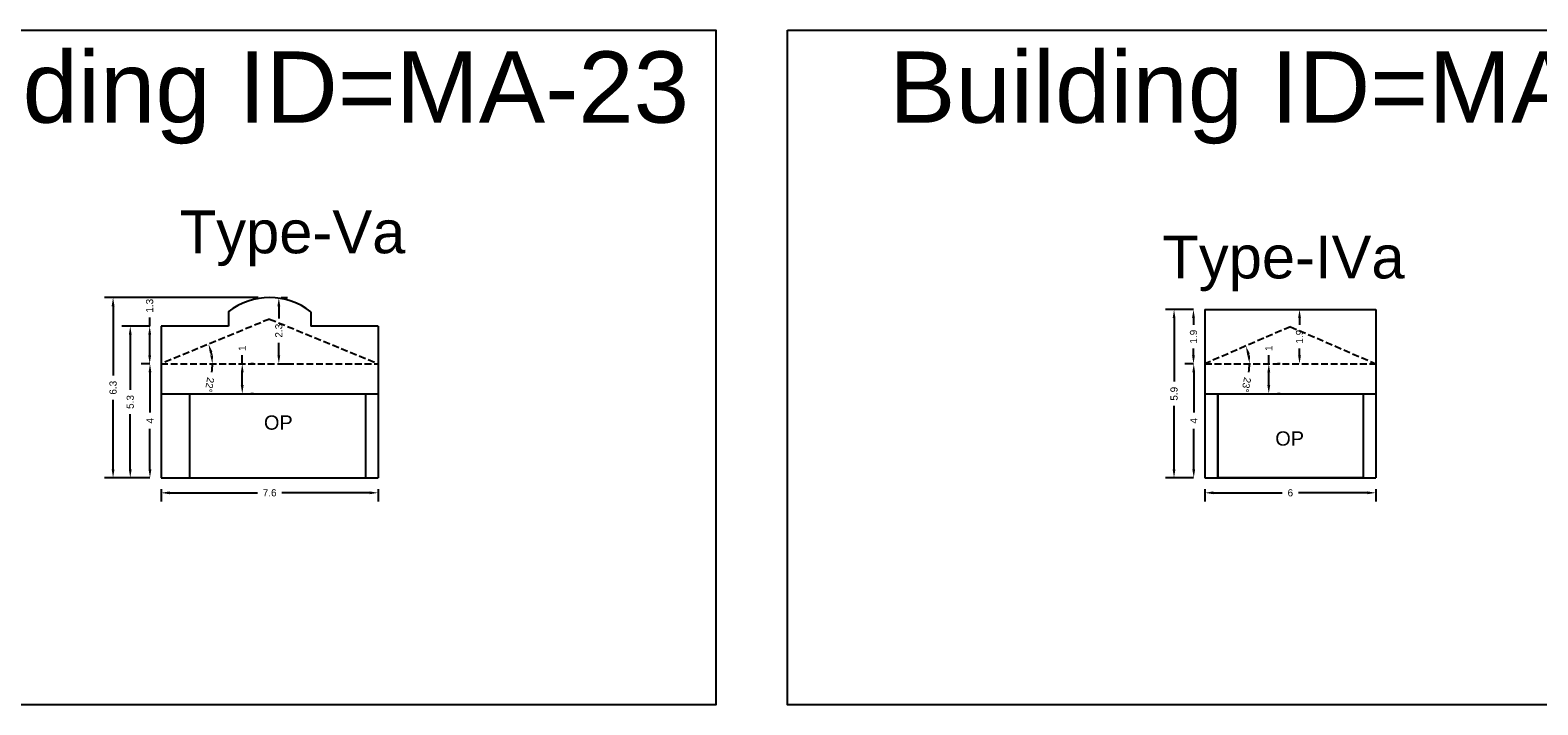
# Model space of a CAD drawing. Header units: metres. Extents: x 3416649 to 3417100, y -6712966 to -6712690.
# Tile 26 of 72: x 3416730 to 3416783, y -6712774 to -6712750. Entities that reach past the tile are written whole.
import ezdxf

# ---------------------------------------------------------------- set-up
doc = ezdxf.new("R2010")
doc.units = ezdxf.units.M
doc.linetypes.add('ACAD_ISO02W100', pattern=[15, 12, -3])
doc.layers.add('Dotted', color=7, linetype='ACAD_ISO02W100', plot=False)
doc.styles.get("Standard").update_dxf_attribs({"font": 'arial.ttf'})
doc.dimstyles.new('ISO-25', dxfattribs={"dimtxt": 0.25, "dimasz": 0.3, "dimexe": 0.3, "dimexo": 0.4, "dimgap": 0.2, "dimtad": 0, "dimdec": 1, "dimdsep": 46, "dimtxsty": 'Standard', "dimcen": 2.5, "dimadec": 0, "dimazin": 0, "dimtfac": 1, "dimtdec": 1, "dimtmove": 0, "dimatfit": 3, "dimfxl": 1, "dimarcsym": 0})

# ---------------------------------------------------------------- blocks, each defined once
blk = doc.blocks.new('*D178')
at = {"color": 0, "lineweight": -2, "transparency": 16777216}
for start, end in [(9.5546, 12.8407), (350.4454, 360)]:
    blk.add_arc((3416734.351, -6712761.996), 1.801, start, end, dxfattribs=at)
at = {"color": 0, "transparency": 16777216}
for points in [[(3416736.059, -6712761.611), (3416736.155, -6712761.581), (3416736.016, -6712761.31)], [(3416736.177, -6712761.693), (3416736.077, -6712761.702), (3416736.152, -6712761.996)]]:
    blk.add_solid(points, dxfattribs=at)
at = {"layer": 'Defpoints', "color": 0, "transparency": 16777216}
for p in [(3416738.161, -6712760.426), (3416736.091, -6712761.532), (3416734.351, -6712761.996), (3416734.351, -6712761.996), (3416741.971, -6712761.996)]:
    blk.add_point(p, dxfattribs=at)
at = {"color": 0, "transparency": 16777216, "insert": (3416736.053, -6712762.737), "char_height": 0.25, "attachment_point": 5, "rotation": 260.4454}
blk.add_mtext('22°', dxfattribs=at)
blk = doc.blocks.new('*D179')
at = {"color": 0, "lineweight": -2, "transparency": 16777216}
for p, q in [((3416737.199, -6712761.996), (3416737.199, -6712761.696)), ((3416737.599, -6712761.996), (3416737.499, -6712761.996)), ((3416737.199, -6712762.746), (3416737.199, -6712762.296)), ((3416737.599, -6712763.046), (3416737.499, -6712763.046))]:
    blk.add_line(p, q, dxfattribs=at)
at = {"color": 0, "transparency": 16777216}
for points in [[(3416737.149, -6712762.296), (3416737.249, -6712762.296), (3416737.199, -6712761.996)], [(3416737.149, -6712762.746), (3416737.249, -6712762.746), (3416737.199, -6712763.046)]]:
    blk.add_solid(points, dxfattribs=at)
at = {"layer": 'Defpoints', "color": 0, "transparency": 16777216}
for p in [(3416737.199, -6712761.996), (3416737.199, -6712761.996), (3416737.199, -6712763.046)]:
    blk.add_point(p, dxfattribs=at)
at = {"color": 0, "transparency": 16777216, "insert": (3416737.199, -6712761.45), "char_height": 0.25, "attachment_point": 5, "rotation": 90}
blk.add_mtext('1', dxfattribs=at)
blk = doc.blocks.new('*D180')
at = {"color": 0, "lineweight": -2, "transparency": 16777216}
for p, q in [((3416733.951, -6712761.996), (3416733.661, -6712761.996)), ((3416733.961, -6712762.296), (3416733.961, -6712763.71)), ((3416733.961, -6712765.696), (3416733.961, -6712764.283)), ((3416733.951, -6712765.996), (3416733.661, -6712765.996))]:
    blk.add_line(p, q, dxfattribs=at)
at = {"color": 0, "transparency": 16777216}
for points in [[(3416733.911, -6712762.296), (3416734.011, -6712762.296), (3416733.961, -6712761.996)], [(3416733.911, -6712765.696), (3416734.011, -6712765.696), (3416733.961, -6712765.996)]]:
    blk.add_solid(points, dxfattribs=at)
at = {"layer": 'Defpoints', "color": 0, "transparency": 16777216}
for p in [(3416733.961, -6712761.996), (3416734.351, -6712761.996), (3416734.351, -6712765.996)]:
    blk.add_point(p, dxfattribs=at)
at = {"color": 0, "transparency": 16777216, "insert": (3416733.961, -6712763.996), "char_height": 0.25, "attachment_point": 5, "rotation": 90}
blk.add_mtext('4', dxfattribs=at)
blk = doc.blocks.new('*D181')
at = {"color": 0, "lineweight": -2, "transparency": 16777216}
for p, q in [((3416733.951, -6712760.676), (3416732.969, -6712760.676)), ((3416733.269, -6712760.976), (3416733.269, -6712762.909)), ((3416733.269, -6712765.696), (3416733.269, -6712763.764)), ((3416733.951, -6712765.996), (3416732.969, -6712765.996))]:
    blk.add_line(p, q, dxfattribs=at)
at = {"color": 0, "transparency": 16777216}
for points in [[(3416733.219, -6712760.976), (3416733.319, -6712760.976), (3416733.269, -6712760.676)], [(3416733.219, -6712765.696), (3416733.319, -6712765.696), (3416733.269, -6712765.996)]]:
    blk.add_solid(points, dxfattribs=at)
at = {"layer": 'Defpoints', "color": 0, "transparency": 16777216}
for p in [(3416733.269, -6712760.676), (3416734.351, -6712760.676), (3416734.351, -6712765.996)]:
    blk.add_point(p, dxfattribs=at)
at = {"color": 0, "transparency": 16777216, "insert": (3416733.269, -6712763.336), "char_height": 0.25, "attachment_point": 5, "rotation": 90}
blk.add_mtext('5.3', dxfattribs=at)
blk = doc.blocks.new('*D182')
at = {"color": 0, "lineweight": -2, "transparency": 16777216}
for p, q in [((3416737.761, -6712759.676), (3416732.366, -6712759.676)), ((3416732.666, -6712759.976), (3416732.666, -6712762.408)), ((3416732.666, -6712765.696), (3416732.666, -6712763.265)), ((3416733.951, -6712765.996), (3416732.366, -6712765.996))]:
    blk.add_line(p, q, dxfattribs=at)
at = {"color": 0, "transparency": 16777216}
for points in [[(3416732.616, -6712759.976), (3416732.716, -6712759.976), (3416732.666, -6712759.676)], [(3416732.616, -6712765.696), (3416732.716, -6712765.696), (3416732.666, -6712765.996)]]:
    blk.add_solid(points, dxfattribs=at)
at = {"layer": 'Defpoints', "color": 0, "transparency": 16777216}
for p in [(3416732.666, -6712759.676), (3416738.161, -6712759.676), (3416734.351, -6712765.996)]:
    blk.add_point(p, dxfattribs=at)
at = {"color": 0, "transparency": 16777216, "insert": (3416732.666, -6712762.836), "char_height": 0.25, "attachment_point": 5, "rotation": 90}
blk.add_mtext('6.3', dxfattribs=at)
blk = doc.blocks.new('*D183')
at = {"color": 0, "lineweight": -2, "transparency": 16777216}
for p, q in [((3416733.951, -6712760.676), (3416733.951, -6712760.376)), ((3416733.951, -6712760.676), (3416733.651, -6712760.676)), ((3416733.951, -6712761.696), (3416733.951, -6712760.976)), ((3416733.951, -6712761.996), (3416733.651, -6712761.996))]:
    blk.add_line(p, q, dxfattribs=at)
at = {"color": 0, "transparency": 16777216}
for points in [[(3416733.901, -6712760.976), (3416734.001, -6712760.976), (3416733.951, -6712760.676)], [(3416733.901, -6712761.696), (3416734.001, -6712761.696), (3416733.951, -6712761.996)]]:
    blk.add_solid(points, dxfattribs=at)
at = {"layer": 'Defpoints', "color": 0, "transparency": 16777216}
for p in [(3416733.951, -6712760.676), (3416734.351, -6712760.676), (3416734.351, -6712761.996)]:
    blk.add_point(p, dxfattribs=at)
at = {"color": 0, "transparency": 16777216, "insert": (3416733.951, -6712759.961), "char_height": 0.25, "attachment_point": 5, "rotation": 90}
blk.add_mtext('1.3', dxfattribs=at)
blk = doc.blocks.new('*D184')
at = {"color": 0, "lineweight": -2, "transparency": 16777216}
for p, q in [((3416738.483, -6712759.976), (3416738.483, -6712760.407)), ((3416738.561, -6712759.676), (3416738.783, -6712759.676)), ((3416738.483, -6712761.696), (3416738.483, -6712761.266)), ((3416738.561, -6712761.996), (3416738.783, -6712761.996))]:
    blk.add_line(p, q, dxfattribs=at)
at = {"color": 0, "transparency": 16777216}
for points in [[(3416738.433, -6712759.976), (3416738.533, -6712759.976), (3416738.483, -6712759.676)], [(3416738.433, -6712761.696), (3416738.533, -6712761.696), (3416738.483, -6712761.996)]]:
    blk.add_solid(points, dxfattribs=at)
at = {"layer": 'Defpoints', "color": 0, "transparency": 16777216}
for p in [(3416738.161, -6712759.676), (3416738.161, -6712761.996), (3416738.483, -6712761.996)]:
    blk.add_point(p, dxfattribs=at)
at = {"color": 0, "transparency": 16777216, "insert": (3416738.483, -6712760.836), "char_height": 0.25, "attachment_point": 5, "rotation": 90}
blk.add_mtext('2.3', dxfattribs=at)
blk = doc.blocks.new('*D185')
at = {"color": 0, "lineweight": -2, "transparency": 16777216}
for p, q in [((3416734.351, -6712766.396), (3416734.351, -6712766.821)), ((3416741.971, -6712766.396), (3416741.971, -6712766.821)), ((3416734.651, -6712766.521), (3416737.734, -6712766.521)), ((3416741.671, -6712766.521), (3416738.587, -6712766.521))]:
    blk.add_line(p, q, dxfattribs=at)
at = {"color": 0, "transparency": 16777216}
for points in [[(3416734.651, -6712766.471), (3416734.651, -6712766.571), (3416734.351, -6712766.521)], [(3416741.671, -6712766.471), (3416741.671, -6712766.571), (3416741.971, -6712766.521)]]:
    blk.add_solid(points, dxfattribs=at)
at = {"layer": 'Defpoints', "color": 0, "transparency": 16777216}
for p in [(3416734.351, -6712765.996), (3416741.971, -6712765.996), (3416741.971, -6712766.521)]:
    blk.add_point(p, dxfattribs=at)
at = {"color": 0, "transparency": 16777216, "insert": (3416738.161, -6712766.521), "char_height": 0.25, "attachment_point": 5}
blk.add_mtext('7.6', dxfattribs=at)
blk = doc.blocks.new('*D187')
at = {"color": 0, "lineweight": -2, "transparency": 16777216}
for p, q in [((3416773.226, -6712761.996), (3416773.226, -6712761.696)), ((3416773.626, -6712761.996), (3416773.526, -6712761.996)), ((3416773.226, -6712762.746), (3416773.226, -6712762.296)), ((3416773.626, -6712763.046), (3416773.526, -6712763.046))]:
    blk.add_line(p, q, dxfattribs=at)
at = {"color": 0, "transparency": 16777216}
for points in [[(3416773.176, -6712762.296), (3416773.276, -6712762.296), (3416773.226, -6712761.996)], [(3416773.176, -6712762.746), (3416773.276, -6712762.746), (3416773.226, -6712763.046)]]:
    blk.add_solid(points, dxfattribs=at)
at = {"layer": 'Defpoints', "color": 0, "transparency": 16777216}
for p in [(3416773.226, -6712761.996), (3416773.226, -6712761.996), (3416773.226, -6712763.046)]:
    blk.add_point(p, dxfattribs=at)
at = {"color": 0, "transparency": 16777216, "insert": (3416773.226, -6712761.45), "char_height": 0.25, "attachment_point": 5, "rotation": 90}
blk.add_mtext('1', dxfattribs=at)
blk = doc.blocks.new('*D188')
at = {"color": 0, "lineweight": -2, "transparency": 16777216}
for p, q in [((3416770.583, -6712761.996), (3416770.293, -6712761.996)), ((3416770.593, -6712762.296), (3416770.593, -6712763.71)), ((3416770.593, -6712765.696), (3416770.593, -6712764.283)), ((3416770.583, -6712765.996), (3416770.293, -6712765.996))]:
    blk.add_line(p, q, dxfattribs=at)
at = {"color": 0, "transparency": 16777216}
for points in [[(3416770.543, -6712762.296), (3416770.643, -6712762.296), (3416770.593, -6712761.996)], [(3416770.543, -6712765.696), (3416770.643, -6712765.696), (3416770.593, -6712765.996)]]:
    blk.add_solid(points, dxfattribs=at)
at = {"layer": 'Defpoints', "color": 0, "transparency": 16777216}
for p in [(3416770.593, -6712761.996), (3416770.983, -6712761.996), (3416770.983, -6712765.996)]:
    blk.add_point(p, dxfattribs=at)
at = {"color": 0, "transparency": 16777216, "insert": (3416770.593, -6712763.996), "char_height": 0.25, "attachment_point": 5, "rotation": 90}
blk.add_mtext('4', dxfattribs=at)
blk = doc.blocks.new('*D189')
at = {"color": 0, "lineweight": -2, "transparency": 16777216}
for p, q in [((3416770.583, -6712760.096), (3416769.601, -6712760.096)), ((3416769.901, -6712760.396), (3416769.901, -6712762.619)), ((3416769.901, -6712765.696), (3416769.901, -6712763.474)), ((3416770.583, -6712765.996), (3416769.601, -6712765.996))]:
    blk.add_line(p, q, dxfattribs=at)
at = {"color": 0, "transparency": 16777216}
for points in [[(3416769.851, -6712760.396), (3416769.951, -6712760.396), (3416769.901, -6712760.096)], [(3416769.851, -6712765.696), (3416769.951, -6712765.696), (3416769.901, -6712765.996)]]:
    blk.add_solid(points, dxfattribs=at)
at = {"layer": 'Defpoints', "color": 0, "transparency": 16777216}
for p in [(3416769.901, -6712760.096), (3416770.983, -6712760.096), (3416770.983, -6712765.996)]:
    blk.add_point(p, dxfattribs=at)
at = {"color": 0, "transparency": 16777216, "insert": (3416769.901, -6712763.046), "char_height": 0.25, "attachment_point": 5, "rotation": 90}
blk.add_mtext('5.9', dxfattribs=at)
blk = doc.blocks.new('*D186')
at = {"color": 0, "lineweight": -2, "transparency": 16777216}
for p, q in [((3416770.583, -6712760.096), (3416770.283, -6712760.096)), ((3416770.583, -6712760.396), (3416770.583, -6712760.63)), ((3416770.583, -6712761.696), (3416770.583, -6712761.462)), ((3416770.583, -6712761.996), (3416770.283, -6712761.996))]:
    blk.add_line(p, q, dxfattribs=at)
at = {"color": 0, "transparency": 16777216}
for points in [[(3416770.533, -6712760.396), (3416770.633, -6712760.396), (3416770.583, -6712760.096)], [(3416770.533, -6712761.696), (3416770.633, -6712761.696), (3416770.583, -6712761.996)]]:
    blk.add_solid(points, dxfattribs=at)
at = {"layer": 'Defpoints', "color": 0, "transparency": 16777216}
for p in [(3416770.583, -6712760.096), (3416770.983, -6712760.096), (3416770.983, -6712761.996)]:
    blk.add_point(p, dxfattribs=at)
at = {"color": 0, "transparency": 16777216, "insert": (3416770.583, -6712761.046), "char_height": 0.25, "attachment_point": 5, "rotation": 90}
blk.add_mtext('1.9', dxfattribs=at)
blk = doc.blocks.new('*D190')
at = {"color": 0, "lineweight": -2, "transparency": 16777216}
for p, q in [((3416774.383, -6712760.096), (3416774.605, -6712760.096)), ((3416774.305, -6712760.396), (3416774.305, -6712760.63)), ((3416774.305, -6712761.696), (3416774.305, -6712761.462)), ((3416774.383, -6712761.996), (3416774.605, -6712761.996))]:
    blk.add_line(p, q, dxfattribs=at)
at = {"color": 0, "transparency": 16777216}
for points in [[(3416774.255, -6712760.396), (3416774.355, -6712760.396), (3416774.305, -6712760.096)], [(3416774.255, -6712761.696), (3416774.355, -6712761.696), (3416774.305, -6712761.996)]]:
    blk.add_solid(points, dxfattribs=at)
at = {"layer": 'Defpoints', "color": 0, "transparency": 16777216}
for p in [(3416773.983, -6712760.096), (3416773.983, -6712761.996), (3416774.305, -6712761.996)]:
    blk.add_point(p, dxfattribs=at)
at = {"color": 0, "transparency": 16777216, "insert": (3416774.305, -6712761.046), "char_height": 0.25, "attachment_point": 5, "rotation": 90}
blk.add_mtext('1.9', dxfattribs=at)
blk = doc.blocks.new('*D191')
at = {"color": 0, "lineweight": -2, "transparency": 16777216}
for p, q in [((3416770.983, -6712766.396), (3416770.983, -6712766.821)), ((3416776.983, -6712766.396), (3416776.983, -6712766.821)), ((3416771.283, -6712766.521), (3416773.7, -6712766.521)), ((3416776.683, -6712766.521), (3416774.265, -6712766.521))]:
    blk.add_line(p, q, dxfattribs=at)
at = {"color": 0, "transparency": 16777216}
for points in [[(3416771.283, -6712766.471), (3416771.283, -6712766.571), (3416770.983, -6712766.521)], [(3416776.683, -6712766.471), (3416776.683, -6712766.571), (3416776.983, -6712766.521)]]:
    blk.add_solid(points, dxfattribs=at)
at = {"layer": 'Defpoints', "color": 0, "transparency": 16777216}
for p in [(3416770.983, -6712765.996), (3416776.983, -6712765.996), (3416776.983, -6712766.521)]:
    blk.add_point(p, dxfattribs=at)
at = {"color": 0, "transparency": 16777216, "insert": (3416773.983, -6712766.521), "char_height": 0.25, "attachment_point": 5}
blk.add_mtext('6', dxfattribs=at)
blk = doc.blocks.new('*D192')
at = {"color": 0, "lineweight": -2, "transparency": 16777216}
for start, end in [(10.9845, 12.4442), (349.0155, 0)]:
    blk.add_arc((3416770.983, -6712761.996), 1.567, start, end, dxfattribs=at)
at = {"color": 0, "transparency": 16777216}
for points in [[(3416772.466, -6712761.674), (3416772.561, -6712761.643), (3416772.421, -6712761.373)], [(3416772.571, -6712761.693), (3416772.472, -6712761.703), (3416772.55, -6712761.996)]]:
    blk.add_solid(points, dxfattribs=at)
at = {"layer": 'Defpoints', "color": 0, "transparency": 16777216}
for p in [(3416773.983, -6712760.696), (3416772.492, -6712761.574), (3416770.983, -6712761.996), (3416770.983, -6712761.996), (3416776.983, -6712761.996)]:
    blk.add_point(p, dxfattribs=at)
at = {"color": 0, "transparency": 16777216, "insert": (3416772.436, -6712762.734), "char_height": 0.25, "attachment_point": 5, "rotation": 259.0155}
blk.add_mtext('23°', dxfattribs=at)

msp = doc.modelspace()

# ---------------------------------------------------------------- linework, layer by layer
for points in [[(3416720.103, -6712750.299), (3416753.818, -6712750.299), (3416753.818, -6712773.955), (3416720.103, -6712773.955)], [(3416756.337, -6712750.299), (3416790.052, -6712750.299), (3416790.052, -6712773.955), (3416756.337, -6712773.955)], [(3416771.433, -6712763.046), (3416776.533, -6712763.046), (3416776.533, -6712765.996), (3416771.433, -6712765.996)]]:
    msp.add_lwpolyline(points, close=True)
for points in [[(3416738.161, -6712759.676), (3416738.161, -6712759.676)], [(3416770.983, -6712760.096), (3416770.983, -6712765.996)], [(3416770.983, -6712760.096), (3416776.983, -6712760.096)], [(3416776.983, -6712760.096), (3416776.983, -6712765.996)], [(3416736.711, -6712760.176), (3416736.711, -6712760.676)], [(3416739.611, -6712760.176), (3416739.611, -6712760.676)], [(3416734.351, -6712760.676), (3416734.351, -6712765.996)], [(3416736.711, -6712760.676), (3416734.351, -6712760.676)], [(3416741.971, -6712760.676), (3416739.611, -6712760.676)], [(3416741.971, -6712760.676), (3416741.971, -6712765.996)], [(3416734.351, -6712763.046), (3416741.971, -6712763.046)], [(3416735.351, -6712763.046), (3416735.351, -6712765.996)], [(3416741.521, -6712763.046), (3416741.521, -6712765.996)], [(3416770.983, -6712763.046), (3416776.983, -6712763.046)], [(3416771.433, -6712763.046), (3416771.433, -6712765.996)], [(3416776.533, -6712763.046), (3416776.533, -6712765.996)], [(3416734.351, -6712765.996), (3416741.971, -6712765.996)], [(3416770.983, -6712765.996), (3416776.983, -6712765.996)]]:
    msp.add_lwpolyline(points)
msp.add_arc((3416738.161, -6712762.029), 2.353, 51.9488, 128.0512)
at = {"layer": 'Dotted', "ltscale": 0.02}
for points in [[(3416738.161, -6712760.426), (3416734.351, -6712761.996)], [(3416738.161, -6712760.426), (3416741.971, -6712761.996)], [(3416773.983, -6712760.696), (3416770.983, -6712761.996)], [(3416773.983, -6712760.696), (3416776.983, -6712761.996)], [(3416734.351, -6712761.996), (3416741.971, -6712761.996)], [(3416770.983, -6712761.996), (3416776.983, -6712761.996)]]:
    msp.add_lwpolyline(points, dxfattribs=at)

# ---------------------------------------------------------------- texts
at = {"attachment_point": 1}
for s, width, heights, insert, char_height in [('Building ID=MA-23', 67.86454, [0.517], (3416723.666, -6712751.043), 2.5), ('Building ID=MA-24', 67.86454, [0.517], (3416759.9, -6712751.043), 2.5), ('Type-Va ', 9.99112, [0.517], (3416735.006, -6712756.621), 1.5), ('Type-IVa ', 9.99112, [0.517], (3416769.492, -6712757.502), 1.5), ('OP', 1.17554, [0], (3416737.961, -6712763.807), 0.5), ('OP', 1.17554, [0], (3416773.454, -6712764.366), 0.5)]:
    msp.add_mtext_dynamic_manual_height_columns(s, width=width, gutter_width=12.5, heights=heights, dxfattribs=dict(at, insert=insert, char_height=char_height))

# ---------------------------------------------------------------- dimensions: what is measured, and where the dimension line sits
for base, p1, p2, picture, middle in [((3416732.666, -6712759.676), (3416734.351, -6712765.996), (3416738.161, -6712759.676), '*D182', (3416732.666, -6712762.836)), ((3416733.951, -6712760.676), (3416734.351, -6712761.996), (3416734.351, -6712760.676), '*D183', (3416733.951, -6712759.961)), ((3416738.483, -6712761.996), (3416738.161, -6712759.676), (3416738.161, -6712761.996), '*D184', (3416738.483, -6712760.836)), ((3416769.901, -6712760.096), (3416770.983, -6712765.996), (3416770.983, -6712760.096), '*D189', (3416769.901, -6712763.046)), ((3416770.583, -6712760.096), (3416770.983, -6712761.996), (3416770.983, -6712760.096), '*D186', (3416770.583, -6712761.046)), ((3416774.305, -6712761.996), (3416773.983, -6712760.096), (3416773.983, -6712761.996), '*D190', (3416774.305, -6712761.046)), ((3416733.269, -6712760.676), (3416734.351, -6712765.996), (3416734.351, -6712760.676), '*D181', (3416733.269, -6712763.336)), ((3416737.199336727, -6712761.996432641), (3416737.199336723, -6712763.046432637), (3416737.199336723, -6712761.996432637), '*D179', (3416737.199336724, -6712761.450388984)), ((3416773.225768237, -6712761.996432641), (3416773.225768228, -6712763.046432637), (3416773.225768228, -6712761.996432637), '*D187', (3416773.225768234, -6712761.450388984)), ((3416733.961, -6712761.996), (3416734.351, -6712765.996), (3416734.351, -6712761.996), '*D180', (3416733.961, -6712763.996)), ((3416770.593, -6712761.996), (3416770.983, -6712765.996), (3416770.983, -6712761.996), '*D188', (3416770.593, -6712763.996))]:
    dim = msp.add_linear_dim(base=base, p1=p1, p2=p2, angle=90, dimstyle='ISO-25')
    dim.commit()
    dim.dimension.update_dxf_attribs({"geometry": picture, "text_midpoint": middle})
for base, line1, line2, picture, middle in [((3416736.091, -6712761.532), ((3416734.351, -6712761.996), (3416741.971, -6712761.996)), ((3416738.161, -6712760.426), (3416734.351, -6712761.996)), '*D178', (3416736.053, -6712762.737)), ((3416772.492, -6712761.574), ((3416770.983, -6712761.996), (3416776.983, -6712761.996)), ((3416773.983, -6712760.696), (3416770.983, -6712761.996)), '*D192', (3416772.436, -6712762.734))]:
    dim = msp.add_angular_dim_2l(base=base, line1=line1, line2=line2, dimstyle='ISO-25')
    dim.commit()
    dim.dimension.update_dxf_attribs({"geometry": picture, "text_midpoint": middle})
for base, p1, p2, picture, middle in [((3416741.971, -6712766.521), (3416734.351, -6712765.996), (3416741.971, -6712765.996), '*D185', (3416738.161, -6712766.521)), ((3416776.983, -6712766.521), (3416770.983, -6712765.996), (3416776.983, -6712765.996), '*D191', (3416773.983, -6712766.521))]:
    dim = msp.add_linear_dim(base=base, p1=p1, p2=p2, dimstyle='ISO-25')
    dim.commit()
    dim.dimension.update_dxf_attribs({"geometry": picture, "text_midpoint": middle})

doc.saveas('drawing.dxf')
